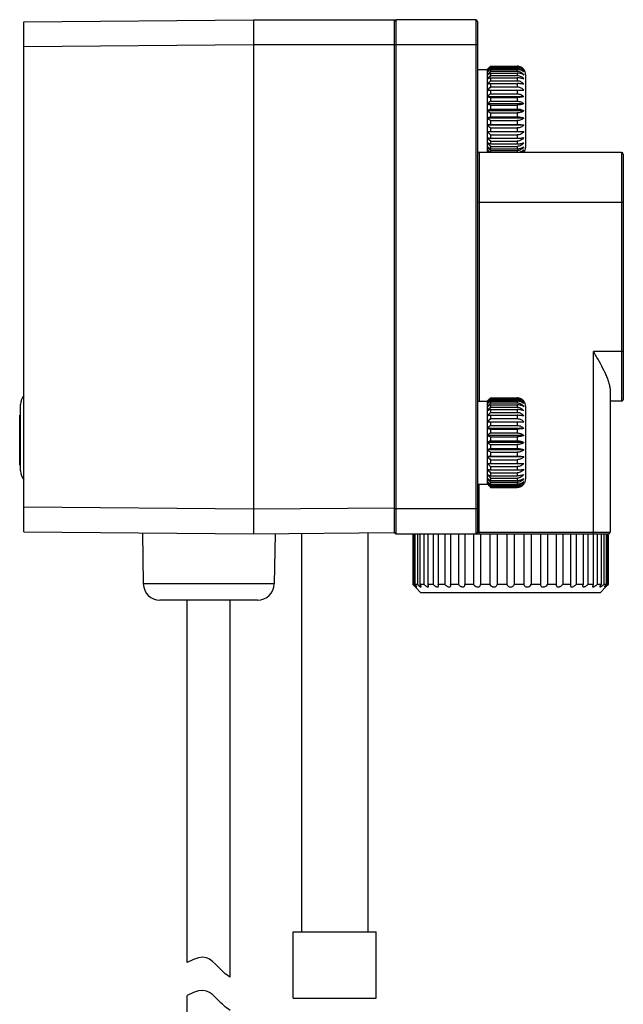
# Model space of a CAD drawing. Header units: inches. Extents: x 13 to 420, y -196 to 119.
# Tile 9 of 10: x 229 to 266, y 59 to 119. Entities that reach past the tile are written whole.
import ezdxf

# ---------------------------------------------------------------- set-up
doc = ezdxf.new("R2010")
doc.units = ezdxf.units.IN
doc.header["$LTSCALE"] = 0.595472
doc.header["$MEASUREMENT"] = 0
doc.layers.get('0').update_dxf_attribs({"linetype": 'CONTINUOUS'})
doc.layers.add('02___PRT_ALL_AXES', color=7, linetype='CONTINUOUS')

msp = doc.modelspace()

# ---------------------------------------------------------------- linework, layer by layer
at = {"color": 7, "linetype": 'Continuous'}
for p, q in [((229.601, 118.473), (243.451, 118.594)), ((229.601, 87.715), (229.601, 118.473)), ((243.451, 118.594), (243.451, 87.594)), ((243.451, 118.594), (251.951, 118.594)), ((251.951, 87.668), (251.951, 118.594)), ((252.051, 87.594), (252.051, 118.594)), ((256.851, 118.594), (252.051, 118.594)), ((256.851, 118.594), (256.851, 87.594)), ((256.951, 118.494), (256.951, 87.694)), ((229.601, 116.973), (243.451, 117.094)), ((243.451, 117.094), (256.951, 117.094)), ((257.751, 115.77), (257.731, 115.749)), ((257.751, 115.791), (257.751, 115.77)), ((257.751, 115.791), (259.351, 115.791)), ((257.751, 115.77), (259.351, 115.77)), ((259.351, 115.791), (259.351, 115.77)), ((257.551, 115.594), (257.551, 110.594)), ((257.551, 115.556), (257.57, 115.572)), ((257.616, 115.658), (257.632, 115.674)), ((257.632, 115.674), (257.649, 115.691)), ((257.649, 115.691), (257.667, 115.709)), ((257.667, 115.709), (257.683, 115.724)), ((257.751, 115.731), (257.751, 115.668)), ((257.751, 115.731), (259.351, 115.731)), ((257.751, 115.668), (259.351, 115.668)), ((257.751, 115.59), (257.751, 115.487)), ((257.751, 115.59), (259.351, 115.59)), ((257.751, 115.487), (259.351, 115.487)), ((257.751, 115.373), (257.751, 115.234)), ((257.751, 115.373), (259.351, 115.373)), ((257.751, 115.234), (259.351, 115.234)), ((259.351, 115.731), (259.351, 115.668)), ((259.351, 115.59), (259.351, 115.487)), ((259.351, 115.373), (259.351, 115.234)), ((259.851, 115.294), (259.851, 110.894)), ((257.751, 115.087), (257.751, 114.915)), ((257.751, 115.087), (259.351, 115.087)), ((257.751, 114.915), (259.351, 114.915)), ((257.751, 114.74), (257.751, 114.541)), ((257.751, 114.74), (259.351, 114.74)), ((259.351, 115.087), (259.351, 114.915)), ((259.351, 114.74), (259.351, 114.541)), ((257.551, 114.344), (259.751, 114.344)), ((257.751, 114.541), (259.351, 114.541)), ((257.751, 114.344), (257.751, 114.124)), ((257.751, 114.124), (259.351, 114.124)), ((259.351, 114.344), (259.351, 114.124)), ((259.751, 113.949), (257.551, 113.949)), ((259.751, 113.528), (257.551, 113.528)), ((257.751, 113.909), (257.751, 113.675)), ((257.751, 113.909), (259.351, 113.909)), ((257.751, 113.675), (259.351, 113.675)), ((257.751, 113.45), (257.751, 113.208)), ((257.751, 113.45), (259.351, 113.45)), ((259.351, 113.909), (259.351, 113.675)), ((259.351, 113.45), (259.351, 113.208)), ((259.751, 113.094), (257.551, 113.094)), ((257.751, 113.208), (259.351, 113.208)), ((257.751, 112.98), (257.751, 112.738)), ((257.751, 112.98), (259.351, 112.98)), ((259.351, 112.98), (259.351, 112.738)), ((259.751, 112.66), (257.551, 112.66)), ((259.751, 112.239), (257.551, 112.239)), ((257.751, 112.738), (259.351, 112.738)), ((257.751, 112.513), (257.751, 112.278)), ((257.751, 112.513), (259.351, 112.513)), ((257.751, 112.278), (259.351, 112.278)), ((259.351, 112.513), (259.351, 112.278)), ((257.551, 111.844), (259.751, 111.844)), ((257.751, 112.064), (257.751, 111.844)), ((257.751, 112.064), (259.351, 112.064)), ((257.751, 111.646), (257.751, 111.447)), ((257.751, 111.646), (259.351, 111.646)), ((259.351, 112.064), (259.351, 111.844)), ((259.351, 111.646), (259.351, 111.447)), ((257.751, 111.447), (259.351, 111.447)), ((257.751, 111.272), (257.751, 111.101)), ((257.751, 111.272), (259.351, 111.272)), ((257.751, 111.101), (259.351, 111.101)), ((259.351, 111.272), (259.351, 111.101)), ((257.051, 110.594), (257.051, 95.594)), ((265.651, 110.594), (257.051, 110.594)), ((257.57, 110.615), (257.551, 110.632)), ((257.551, 110.632), (257.586, 110.594)), ((257.594, 110.594), (257.57, 110.615)), ((257.751, 110.954), (257.751, 110.815)), ((257.751, 110.954), (259.351, 110.954)), ((257.751, 110.815), (259.351, 110.815)), ((257.751, 110.701), (257.751, 110.598)), ((257.751, 110.701), (259.351, 110.701)), ((259.351, 110.954), (259.351, 110.815)), ((259.351, 110.701), (259.351, 110.598)), ((265.651, 110.594), (265.651, 95.594)), ((265.751, 110.494), (265.751, 95.694)), ((256.951, 107.594), (265.751, 107.594)), ((265.751, 98.594), (263.951, 98.594)), ((263.951, 87.594), (263.951, 98.594)), ((264.951, 96.358), (264.951, 87.694)), ((257.551, 95.594), (257.551, 90.594)), ((257.616, 95.658), (257.632, 95.674)), ((257.632, 95.674), (257.649, 95.691)), ((257.649, 95.691), (257.667, 95.709)), ((257.667, 95.709), (257.683, 95.724)), ((257.751, 95.77), (257.731, 95.749)), ((257.751, 95.791), (259.351, 95.791)), ((257.751, 95.791), (257.751, 95.77)), ((257.751, 95.77), (259.351, 95.77)), ((257.751, 95.731), (259.351, 95.731)), ((257.751, 95.731), (257.751, 95.668)), ((257.751, 95.668), (259.351, 95.668)), ((257.751, 95.59), (259.351, 95.59)), ((257.751, 95.59), (257.751, 95.487)), ((259.351, 95.791), (259.351, 95.77)), ((259.351, 95.731), (259.351, 95.668)), ((259.351, 95.59), (259.351, 95.487)), ((265.651, 95.594), (264.951, 95.594)), ((229.401, 91.385), (229.401, 95.402)), ((257.551, 95.556), (257.57, 95.572)), ((257.751, 95.487), (259.351, 95.487)), ((257.751, 95.373), (259.351, 95.373)), ((257.751, 95.373), (257.751, 95.234)), ((257.751, 95.234), (259.351, 95.234)), ((257.751, 95.087), (259.351, 95.087)), ((257.751, 95.087), (257.751, 94.915)), ((259.351, 95.373), (259.351, 95.234)), ((259.351, 95.087), (259.351, 94.915)), ((259.851, 95.294), (259.851, 90.894)), ((229.351, 91.744), (229.351, 94.744)), ((229.401, 94.744), (229.351, 94.744)), ((257.751, 94.915), (259.351, 94.915)), ((257.751, 94.74), (259.351, 94.74)), ((257.751, 94.74), (257.751, 94.541)), ((257.751, 94.541), (259.351, 94.541)), ((259.351, 94.74), (259.351, 94.541)), ((257.551, 94.344), (259.751, 94.344)), ((259.751, 93.949), (257.551, 93.949)), ((257.751, 94.344), (257.751, 94.124)), ((257.751, 94.124), (259.351, 94.124)), ((257.751, 93.909), (259.351, 93.909)), ((257.751, 93.909), (257.751, 93.675)), ((259.351, 94.344), (259.351, 94.124)), ((259.351, 93.909), (259.351, 93.675)), ((259.751, 93.528), (257.551, 93.528)), ((257.751, 93.675), (259.351, 93.675)), ((257.751, 93.45), (259.351, 93.45)), ((257.751, 93.45), (257.751, 93.208)), ((257.751, 93.208), (259.351, 93.208)), ((259.351, 93.45), (259.351, 93.208)), ((259.751, 93.094), (257.551, 93.094)), ((259.751, 92.66), (257.551, 92.66)), ((257.751, 92.98), (259.351, 92.98)), ((257.751, 92.98), (257.751, 92.738)), ((257.751, 92.738), (259.351, 92.738)), ((259.351, 92.98), (259.351, 92.738)), ((259.751, 92.239), (257.551, 92.239)), ((257.751, 92.513), (259.351, 92.513)), ((257.751, 92.513), (257.751, 92.278)), ((257.751, 92.278), (259.351, 92.278)), ((257.751, 92.064), (259.351, 92.064)), ((257.751, 92.064), (257.751, 91.844)), ((259.351, 92.513), (259.351, 92.278)), ((259.351, 92.064), (259.351, 91.844)), ((229.401, 91.744), (229.351, 91.744)), ((257.551, 91.844), (259.751, 91.844)), ((257.751, 91.646), (259.351, 91.646)), ((257.751, 91.646), (257.751, 91.447)), ((257.751, 91.447), (259.351, 91.447)), ((259.351, 91.646), (259.351, 91.447)), ((257.751, 91.272), (259.351, 91.272)), ((257.751, 91.272), (257.751, 91.101)), ((257.751, 91.101), (259.351, 91.101)), ((257.751, 90.954), (259.351, 90.954)), ((257.751, 90.954), (257.751, 90.815)), ((259.351, 91.272), (259.351, 91.101)), ((259.351, 90.954), (259.351, 90.815)), ((257.051, 87.594), (257.051, 90.594)), ((257.57, 90.615), (257.551, 90.632)), ((257.632, 90.513), (257.616, 90.529)), ((257.649, 90.496), (257.632, 90.513)), ((257.667, 90.479), (257.649, 90.496)), ((257.683, 90.463), (257.667, 90.479)), ((257.731, 90.438), (257.751, 90.417)), ((257.751, 90.815), (259.351, 90.815)), ((257.751, 90.701), (259.351, 90.701)), ((257.751, 90.701), (257.751, 90.598)), ((257.751, 90.598), (259.351, 90.598)), ((257.751, 90.52), (259.351, 90.52)), ((257.751, 90.52), (257.751, 90.457)), ((257.751, 90.457), (259.351, 90.457)), ((257.751, 90.417), (259.351, 90.417)), ((257.751, 90.417), (257.751, 90.396)), ((257.751, 90.396), (259.351, 90.396)), ((259.351, 90.701), (259.351, 90.598)), ((259.351, 90.52), (259.351, 90.457)), ((259.351, 90.417), (259.351, 90.396)), ((229.601, 89.215), (243.451, 89.094)), ((243.451, 89.094), (251.951, 89.168)), ((256.951, 89.094), (251.951, 89.094)), ((229.601, 87.715), (243.451, 87.594)), ((236.751, 87.652), (236.804, 84.577)), ((243.451, 87.594), (251.951, 87.668)), ((244.75, 87.605), (244.698, 84.577)), ((252.051, 87.594), (264.851, 87.594)), ((256.951, 87.694), (264.951, 87.694)), ((244.698, 84.577), (236.804, 84.577)), ((264.351, 84.044), (253.551, 84.044)), ((243.698, 83.594), (237.804, 83.594))]:
    msp.add_line(p, q, dxfattribs=at)
for centre, radius, start, end in [((252.051, 118.494), 0.1, 90, 180), ((256.851, 118.494), 0.1, 0, 90), ((276.26, 96.846), 26.486, 134.33308, 134.5404), ((259.352, 115.284), 0.507, 63.21684, 90.05143), ((275.929, 98.611), 24.998, 136.71824, 137.32416), ((277.13, 98.217), 26.078, 137.99676, 138.65767), ((273.234, 99.91), 22.18, 134.76162, 134.99824), ((270.611, 97.842), 21.917, 125.92766, 126.576), ((277.468, 98.002), 26.353, 138.43259, 139.09226), ((268.815, 95.744), 22.532, 119.40727, 119.99276), ((277.13, 97.783), 26.078, 137.99676, 138.65767), ((272.755, 98.359), 22.953, 130.81738, 131.41766), ((259.355, 115.292), 0.499, 60.70374, 63.14521), ((259.357, 115.295), 0.495, 57.81458, 60.70479), ((259.358, 115.297), 0.492, 55.82649, 57.81187), ((259.358, 115.298), 0.492, 52.48212, 55.82661), ((259.359, 115.299), 0.491, 50.60055, 52.4815), ((259.36, 115.3), 0.489, 47.21128, 50.6017), ((259.361, 115.301), 0.488, 36.87427, 47.20955), ((259.351, 115.294), 0.5, 0, 36.8699), ((267.35, 90.19), 26.683, 111.08374, 111.54472), ((276.156, 97.545), 25.307, 136.65781, 137.32162), ((266.394, 70.586), 44.992, 101.07509, 101.33473), ((275.076, 96.805), 24.793, 134.3277, 134.97741), ((273.208, 96.234), 23.643, 130.828, 131.47167), ((266.394, 158.064), 44.992, 258.66527, 258.92491), ((271.222, 95.095), 22.949, 125.94224, 126.56143), ((267.35, 138.347), 26.683, 248.45528, 248.91626), ((269.354, 92.633), 23.621, 119.42077, 119.97926), ((268.815, 132.608), 22.532, 240.00724, 240.59273), ((267.832, 86.604), 28.01, 111.09466, 111.5338), ((270.611, 130.261), 21.917, 233.424, 234.07234), ((266.839, 65.878), 47.282, 101.08138, 101.32845), ((272.523, 129.17), 22.601, 228.5135, 229.18683), ((274.32, 128.617), 23.718, 225.00786, 225.68703), ((266.839, 157.847), 47.282, 258.67155, 258.91862), ((276.156, 128.642), 25.307, 222.67838, 223.34219), ((277.13, 128.404), 26.078, 221.34233, 222.00324), ((267.832, 137.234), 28.01, 248.4662, 248.90534), ((257.051, 110.694), 0.1, 180, 270), ((277.468, 128.186), 26.353, 220.90774, 221.56741), ((269.354, 131.39), 23.621, 240.02074, 240.57923), ((276.337, 127.269), 25.019, 221.33476, 221.79623), ((271.222, 129.178), 22.949, 233.43857, 234.05776), ((259.407, 110.924), 0.451, 312.96191, 319.6639), ((259.322, 110.929), 0.522, 320.11446, 325.35309), ((259.351, 110.894), 0.5, 323.1301, 0), ((265.651, 110.494), 0.1, 0, 90), ((230.201, 95.402), 0.8, 138.62552, 180), ((275.929, 78.611), 24.998, 136.71824, 137.32416), ((277.13, 78.217), 26.078, 137.99676, 138.65767), ((273.234, 79.91), 22.18, 134.76162, 134.99824), ((270.611, 77.842), 21.917, 125.92766, 126.576), ((272.755, 78.359), 22.953, 130.81738, 131.41766), ((276.26, 76.846), 26.486, 134.33308, 134.5404), ((259.352, 95.284), 0.507, 63.21684, 90.05143), ((259.355, 95.292), 0.499, 60.70374, 63.14521), ((259.357, 95.295), 0.495, 57.81458, 60.70479), ((259.358, 95.297), 0.492, 55.82649, 57.81187), ((259.358, 95.298), 0.492, 52.48212, 55.82661), ((259.359, 95.299), 0.491, 50.60055, 52.4815), ((259.36, 95.3), 0.489, 47.21128, 50.6017), ((259.361, 95.301), 0.488, 36.87427, 47.20955), ((259.351, 95.294), 0.5, 0, 36.8699), ((265.651, 95.694), 0.1, 270, 0), ((277.468, 78.002), 26.353, 138.43259, 139.09226), ((268.815, 75.744), 22.532, 119.40727, 119.99276), ((277.13, 77.783), 26.078, 137.99676, 138.65767), ((267.35, 70.19), 26.683, 111.08374, 111.54472), ((276.156, 77.545), 25.307, 136.65781, 137.32162), ((266.394, 50.586), 44.992, 101.07509, 101.33473), ((275.076, 76.805), 24.793, 134.3277, 134.97741), ((273.208, 76.234), 23.643, 130.828, 131.47167), ((266.394, 138.064), 44.992, 258.66527, 258.92491), ((271.222, 75.095), 22.949, 125.94224, 126.56143), ((267.35, 118.347), 26.683, 248.45528, 248.91626), ((269.354, 72.633), 23.621, 119.42077, 119.97926), ((268.815, 112.608), 22.532, 240.00724, 240.59273), ((267.832, 66.604), 28.01, 111.09466, 111.5338), ((270.611, 110.261), 21.917, 233.424, 234.07234), ((266.839, 45.878), 47.282, 101.08138, 101.32845), ((272.523, 109.17), 22.601, 228.5135, 229.18683), ((274.32, 108.617), 23.718, 225.00786, 225.68703), ((266.839, 137.847), 47.282, 258.67155, 258.91862), ((276.156, 108.642), 25.307, 222.67838, 223.34219), ((230.201, 91.385), 0.8, 180, 221.37448), ((267.832, 117.234), 28.01, 248.4662, 248.90534), ((277.13, 108.404), 26.078, 221.34233, 222.00324), ((277.468, 108.186), 26.353, 220.90774, 221.56741), ((269.354, 111.39), 23.621, 240.02074, 240.57923), ((259.351, 90.894), 0.5, 323.1301, 0), ((277.13, 107.97), 26.078, 221.34233, 222.00324), ((271.222, 109.178), 22.949, 233.43857, 234.05776), ((275.929, 107.576), 24.998, 222.67584, 223.28176), ((273.234, 106.278), 22.18, 225.00176, 225.23838), ((273.379, 108.544), 23.903, 228.59427, 229.17069), ((276.26, 109.341), 26.486, 225.4596, 225.66692), ((259.352, 90.903), 0.507, 269.9486, 296.78312), ((259.355, 90.895), 0.499, 296.85489, 299.29634), ((259.357, 90.892), 0.495, 299.2953, 302.18535), ((259.358, 90.89), 0.492, 302.18805, 304.17353), ((259.358, 90.89), 0.492, 304.17342, 307.51794), ((259.359, 90.889), 0.491, 307.51855, 309.39945), ((259.36, 90.887), 0.489, 309.39831, 312.7885), ((259.361, 90.886), 0.488, 312.79045, 323.12573), ((252.051, 87.694), 0.1, 180, 270), ((256.851, 87.694), 0.1, 270, 0), ((264.851, 87.694), 0.1, 270, 0), ((237.804, 84.594), 1, 180.98531, 270), ((243.698, 84.594), 1, 270, 359.01469)]:
    msp.add_arc(centre, radius, start, end, dxfattribs=at)
for points, knots in [([(259.351, 115.77), (259.391, 115.77), (259.471, 115.76), (259.582, 115.716), (259.678, 115.647), (259.729, 115.587), (259.751, 115.556)], [0, 0, 0, 0, 0.253989, 0.50597, 0.754728, 1, 1, 1, 1]), ([(259.751, 115.556), (259.729, 115.582), (259.676, 115.631), (259.58, 115.687), (259.47, 115.722), (259.391, 115.731), (259.351, 115.731)], [0, 0, 0, 0, 0.231221, 0.476606, 0.73455, 1, 1, 1, 1]), ([(259.351, 115.668), (259.391, 115.668), (259.471, 115.657), (259.582, 115.61), (259.678, 115.538), (259.729, 115.476), (259.751, 115.443)], [0, 0, 0, 0, 0.250938, 0.501386, 0.751087, 1, 1, 1, 1]), ([(259.751, 115.443), (259.728, 115.466), (259.674, 115.507), (259.579, 115.553), (259.469, 115.583), (259.391, 115.59), (259.351, 115.59)], [0, 0, 0, 0, 0.221305, 0.464577, 0.726753, 1, 1, 1, 1]), ([(259.351, 115.487), (259.391, 115.487), (259.471, 115.476), (259.583, 115.429), (259.679, 115.355), (259.729, 115.292), (259.751, 115.259)], [0, 0, 0, 0, 0.249973, 0.499937, 0.749944, 1, 1, 1, 1]), ([(259.751, 115.259), (259.728, 115.277), (259.673, 115.31), (259.577, 115.345), (259.468, 115.368), (259.391, 115.373), (259.351, 115.373)], [0, 0, 0, 0, 0.210444, 0.451655, 0.718474, 1, 1, 1, 1]), ([(259.351, 115.234), (259.391, 115.234), (259.471, 115.223), (259.582, 115.176), (259.678, 115.104), (259.729, 115.042), (259.751, 115.009)], [0, 0, 0, 0, 0.250984, 0.501453, 0.751142, 1, 1, 1, 1]), ([(259.751, 115.009), (259.727, 115.022), (259.671, 115.044), (259.576, 115.068), (259.467, 115.083), (259.391, 115.087), (259.351, 115.087)], [0, 0, 0, 0, 0.200136, 0.439638, 0.710862, 1, 1, 1, 1]), ([(259.351, 114.915), (259.391, 114.915), (259.471, 114.905), (259.582, 114.861), (259.678, 114.792), (259.729, 114.732), (259.751, 114.701)], [0, 0, 0, 0, 0.253989, 0.50597, 0.754728, 1, 1, 1, 1]), ([(259.751, 114.701), (259.726, 114.707), (259.669, 114.719), (259.575, 114.731), (259.467, 114.739), (259.391, 114.74), (259.351, 114.74)], [0, 0, 0, 0, 0.192505, 0.430895, 0.705374, 1, 1, 1, 1]), ([(259.351, 114.541), (259.391, 114.541), (259.47, 114.532), (259.581, 114.491), (259.677, 114.428), (259.729, 114.373), (259.751, 114.344)], [0, 0, 0, 0, 0.258886, 0.513378, 0.760659, 1, 1, 1, 1]), ([(259.351, 114.124), (259.391, 114.124), (259.47, 114.115), (259.58, 114.08), (259.676, 114.024), (259.729, 113.975), (259.751, 113.949)], [0, 0, 0, 0, 0.26545, 0.523396, 0.768782, 1, 1, 1, 1]), ([(259.751, 113.949), (259.726, 113.942), (259.669, 113.931), (259.575, 113.919), (259.467, 113.911), (259.391, 113.909), (259.351, 113.909)], [0, 0, 0, 0, 0.192505, 0.430895, 0.705374, 1, 1, 1, 1]), ([(259.351, 113.675), (259.391, 113.675), (259.469, 113.668), (259.579, 113.638), (259.674, 113.592), (259.728, 113.55), (259.751, 113.528)], [0, 0, 0, 0, 0.273247, 0.535424, 0.778697, 1, 1, 1, 1]), ([(259.751, 113.528), (259.727, 113.515), (259.671, 113.493), (259.576, 113.469), (259.467, 113.453), (259.391, 113.45), (259.351, 113.45)], [0, 0, 0, 0, 0.200136, 0.439638, 0.710862, 1, 1, 1, 1]), ([(259.351, 113.208), (259.391, 113.208), (259.468, 113.203), (259.577, 113.18), (259.673, 113.145), (259.728, 113.112), (259.751, 113.094)], [0, 0, 0, 0, 0.281526, 0.548346, 0.789558, 1, 1, 1, 1]), ([(259.751, 113.094), (259.728, 113.076), (259.673, 113.043), (259.577, 113.007), (259.468, 112.985), (259.391, 112.98), (259.351, 112.98)], [0, 0, 0, 0, 0.210444, 0.451655, 0.718474, 1, 1, 1, 1]), ([(259.351, 112.738), (259.391, 112.738), (259.467, 112.734), (259.576, 112.719), (259.671, 112.695), (259.727, 112.672), (259.751, 112.66)], [0, 0, 0, 0, 0.289138, 0.560363, 0.799865, 1, 1, 1, 1]), ([(259.751, 112.66), (259.728, 112.637), (259.674, 112.595), (259.579, 112.549), (259.469, 112.52), (259.391, 112.513), (259.351, 112.513)], [0, 0, 0, 0, 0.221305, 0.464577, 0.726753, 1, 1, 1, 1]), ([(259.351, 112.278), (259.391, 112.278), (259.467, 112.277), (259.575, 112.269), (259.669, 112.257), (259.726, 112.245), (259.751, 112.239)], [0, 0, 0, 0, 0.294626, 0.569106, 0.807497, 1, 1, 1, 1]), ([(259.751, 112.239), (259.729, 112.212), (259.676, 112.163), (259.58, 112.108), (259.47, 112.072), (259.391, 112.064), (259.351, 112.064)], [0, 0, 0, 0, 0.231221, 0.476606, 0.73455, 1, 1, 1, 1]), ([(259.751, 111.844), (259.729, 111.814), (259.677, 111.759), (259.581, 111.696), (259.47, 111.655), (259.391, 111.646), (259.351, 111.646)], [0, 0, 0, 0, 0.239343, 0.486623, 0.741114, 1, 1, 1, 1]), ([(259.351, 111.447), (259.391, 111.447), (259.467, 111.449), (259.575, 111.457), (259.669, 111.469), (259.726, 111.48), (259.751, 111.487)], [0, 0, 0, 0, 0.294626, 0.569106, 0.807497, 1, 1, 1, 1]), ([(259.751, 111.487), (259.729, 111.455), (259.678, 111.396), (259.582, 111.327), (259.471, 111.283), (259.391, 111.272), (259.351, 111.272)], [0, 0, 0, 0, 0.245274, 0.494031, 0.746011, 1, 1, 1, 1]), ([(259.351, 111.101), (259.391, 111.101), (259.467, 111.104), (259.576, 111.119), (259.671, 111.143), (259.727, 111.166), (259.751, 111.179)], [0, 0, 0, 0, 0.289138, 0.560363, 0.799865, 1, 1, 1, 1]), ([(259.751, 111.179), (259.729, 111.146), (259.678, 111.084), (259.582, 111.011), (259.471, 110.965), (259.391, 110.954), (259.351, 110.954)], [0, 0, 0, 0, 0.248861, 0.498549, 0.749016, 1, 1, 1, 1]), ([(259.351, 110.815), (259.391, 110.815), (259.468, 110.82), (259.577, 110.842), (259.673, 110.878), (259.728, 110.911), (259.751, 110.929)], [0, 0, 0, 0, 0.281526, 0.548346, 0.789558, 1, 1, 1, 1]), ([(259.751, 110.929), (259.729, 110.895), (259.679, 110.833), (259.583, 110.759), (259.471, 110.711), (259.391, 110.701), (259.351, 110.701)], [0, 0, 0, 0, 0.250059, 0.500064, 0.750027, 1, 1, 1, 1]), ([(259.351, 110.598), (259.391, 110.598), (259.469, 110.605), (259.579, 110.634), (259.674, 110.68), (259.728, 110.722), (259.751, 110.745)], [0, 0, 0, 0, 0.273247, 0.535424, 0.778697, 1, 1, 1, 1]), ([(259.751, 110.745), (259.731, 110.715), (259.686, 110.658), (259.63, 110.613), (259.599, 110.593)], [0, 0, 0, 0, 0.499265, 1, 1, 1, 1]), ([(264.951, 96.358), (264.951, 96.439), (264.926, 96.611), (264.846, 96.869), (264.735, 97.142), (264.552, 97.524), (264.289, 98.009), (264.065, 98.397), (263.951, 98.594)], [0, 0, 0, 0, 0.098633, 0.20904, 0.328937, 0.455927, 0.723508, 1, 1, 1, 1]), ([(259.351, 95.77), (259.391, 95.77), (259.471, 95.76), (259.582, 95.716), (259.678, 95.647), (259.729, 95.587), (259.751, 95.556)], [0, 0, 0, 0, 0.253989, 0.50597, 0.754728, 1, 1, 1, 1]), ([(259.751, 95.556), (259.729, 95.582), (259.676, 95.631), (259.58, 95.687), (259.47, 95.722), (259.391, 95.731), (259.351, 95.731)], [0, 0, 0, 0, 0.231221, 0.476606, 0.73455, 1, 1, 1, 1]), ([(259.351, 95.668), (259.391, 95.668), (259.471, 95.657), (259.582, 95.61), (259.678, 95.538), (259.729, 95.476), (259.751, 95.443)], [0, 0, 0, 0, 0.250938, 0.501386, 0.751087, 1, 1, 1, 1]), ([(259.751, 95.443), (259.728, 95.466), (259.674, 95.507), (259.579, 95.553), (259.469, 95.583), (259.391, 95.59), (259.351, 95.59)], [0, 0, 0, 0, 0.221305, 0.464577, 0.726753, 1, 1, 1, 1]), ([(259.351, 95.487), (259.391, 95.487), (259.471, 95.476), (259.583, 95.429), (259.679, 95.355), (259.729, 95.292), (259.751, 95.259)], [0, 0, 0, 0, 0.249973, 0.499937, 0.749944, 1, 1, 1, 1]), ([(259.751, 95.259), (259.728, 95.277), (259.673, 95.31), (259.577, 95.345), (259.468, 95.368), (259.391, 95.373), (259.351, 95.373)], [0, 0, 0, 0, 0.210444, 0.451655, 0.718474, 1, 1, 1, 1]), ([(259.351, 95.234), (259.391, 95.234), (259.471, 95.223), (259.582, 95.176), (259.678, 95.104), (259.729, 95.042), (259.751, 95.009)], [0, 0, 0, 0, 0.250984, 0.501453, 0.751142, 1, 1, 1, 1]), ([(259.751, 95.009), (259.727, 95.022), (259.671, 95.044), (259.576, 95.068), (259.467, 95.083), (259.391, 95.087), (259.351, 95.087)], [0, 0, 0, 0, 0.200136, 0.439638, 0.710862, 1, 1, 1, 1]), ([(259.351, 94.915), (259.391, 94.915), (259.471, 94.905), (259.582, 94.861), (259.678, 94.792), (259.729, 94.732), (259.751, 94.701)], [0, 0, 0, 0, 0.253989, 0.50597, 0.754728, 1, 1, 1, 1]), ([(259.751, 94.701), (259.726, 94.707), (259.669, 94.719), (259.575, 94.731), (259.467, 94.739), (259.391, 94.74), (259.351, 94.74)], [0, 0, 0, 0, 0.192505, 0.430895, 0.705374, 1, 1, 1, 1]), ([(259.351, 94.541), (259.391, 94.541), (259.47, 94.532), (259.581, 94.491), (259.677, 94.428), (259.729, 94.373), (259.751, 94.344)], [0, 0, 0, 0, 0.258886, 0.513378, 0.760659, 1, 1, 1, 1]), ([(259.351, 94.124), (259.391, 94.124), (259.47, 94.115), (259.58, 94.08), (259.676, 94.024), (259.729, 93.975), (259.751, 93.949)], [0, 0, 0, 0, 0.26545, 0.523396, 0.768782, 1, 1, 1, 1]), ([(259.751, 93.949), (259.726, 93.942), (259.669, 93.931), (259.575, 93.919), (259.467, 93.911), (259.391, 93.909), (259.351, 93.909)], [0, 0, 0, 0, 0.192505, 0.430895, 0.705374, 1, 1, 1, 1]), ([(259.351, 93.675), (259.391, 93.675), (259.469, 93.668), (259.579, 93.638), (259.674, 93.592), (259.728, 93.55), (259.751, 93.528)], [0, 0, 0, 0, 0.273247, 0.535424, 0.778697, 1, 1, 1, 1]), ([(259.751, 93.528), (259.727, 93.515), (259.671, 93.493), (259.576, 93.469), (259.467, 93.453), (259.391, 93.45), (259.351, 93.45)], [0, 0, 0, 0, 0.200136, 0.439638, 0.710862, 1, 1, 1, 1]), ([(259.351, 93.208), (259.391, 93.208), (259.468, 93.203), (259.577, 93.18), (259.673, 93.145), (259.728, 93.112), (259.751, 93.094)], [0, 0, 0, 0, 0.281526, 0.548346, 0.789558, 1, 1, 1, 1]), ([(259.751, 93.094), (259.728, 93.076), (259.673, 93.043), (259.577, 93.007), (259.468, 92.985), (259.391, 92.98), (259.351, 92.98)], [0, 0, 0, 0, 0.210444, 0.451655, 0.718474, 1, 1, 1, 1]), ([(259.351, 92.738), (259.391, 92.738), (259.467, 92.734), (259.576, 92.719), (259.671, 92.695), (259.727, 92.672), (259.751, 92.66)], [0, 0, 0, 0, 0.289138, 0.560363, 0.799865, 1, 1, 1, 1]), ([(259.751, 92.66), (259.728, 92.637), (259.674, 92.595), (259.579, 92.549), (259.469, 92.52), (259.391, 92.513), (259.351, 92.513)], [0, 0, 0, 0, 0.221305, 0.464577, 0.726753, 1, 1, 1, 1]), ([(259.351, 92.278), (259.391, 92.278), (259.467, 92.277), (259.575, 92.269), (259.669, 92.257), (259.726, 92.245), (259.751, 92.239)], [0, 0, 0, 0, 0.294626, 0.569106, 0.807497, 1, 1, 1, 1]), ([(259.751, 92.239), (259.729, 92.212), (259.676, 92.163), (259.58, 92.108), (259.47, 92.072), (259.391, 92.064), (259.351, 92.064)], [0, 0, 0, 0, 0.231221, 0.476606, 0.73455, 1, 1, 1, 1]), ([(259.751, 91.844), (259.729, 91.814), (259.677, 91.759), (259.581, 91.696), (259.47, 91.655), (259.391, 91.646), (259.351, 91.646)], [0, 0, 0, 0, 0.239343, 0.486623, 0.741114, 1, 1, 1, 1]), ([(259.351, 91.447), (259.391, 91.447), (259.467, 91.449), (259.575, 91.457), (259.669, 91.469), (259.726, 91.48), (259.751, 91.487)], [0, 0, 0, 0, 0.294626, 0.569106, 0.807497, 1, 1, 1, 1]), ([(259.751, 91.487), (259.729, 91.455), (259.678, 91.396), (259.582, 91.327), (259.471, 91.283), (259.391, 91.272), (259.351, 91.272)], [0, 0, 0, 0, 0.245274, 0.494031, 0.746011, 1, 1, 1, 1]), ([(259.351, 91.101), (259.391, 91.101), (259.467, 91.104), (259.576, 91.119), (259.671, 91.143), (259.727, 91.166), (259.751, 91.179)], [0, 0, 0, 0, 0.289138, 0.560363, 0.799865, 1, 1, 1, 1]), ([(259.751, 91.179), (259.729, 91.146), (259.678, 91.084), (259.582, 91.011), (259.471, 90.965), (259.391, 90.954), (259.351, 90.954)], [0, 0, 0, 0, 0.248861, 0.498549, 0.749016, 1, 1, 1, 1]), ([(259.351, 90.815), (259.391, 90.815), (259.468, 90.82), (259.577, 90.842), (259.673, 90.878), (259.728, 90.911), (259.751, 90.929)], [0, 0, 0, 0, 0.281526, 0.548346, 0.789558, 1, 1, 1, 1]), ([(259.751, 90.929), (259.729, 90.895), (259.679, 90.833), (259.583, 90.759), (259.471, 90.711), (259.391, 90.701), (259.351, 90.701)], [0, 0, 0, 0, 0.250059, 0.500064, 0.750027, 1, 1, 1, 1]), ([(259.351, 90.598), (259.391, 90.598), (259.469, 90.605), (259.579, 90.634), (259.674, 90.68), (259.728, 90.722), (259.751, 90.745)], [0, 0, 0, 0, 0.273247, 0.535424, 0.778697, 1, 1, 1, 1]), ([(259.751, 90.745), (259.729, 90.711), (259.678, 90.65), (259.582, 90.577), (259.471, 90.531), (259.391, 90.52), (259.351, 90.52)], [0, 0, 0, 0, 0.248912, 0.498612, 0.749061, 1, 1, 1, 1]), ([(259.351, 90.457), (259.391, 90.457), (259.47, 90.465), (259.58, 90.501), (259.676, 90.556), (259.729, 90.605), (259.751, 90.632)], [0, 0, 0, 0, 0.26545, 0.523396, 0.768782, 1, 1, 1, 1]), ([(259.751, 90.632), (259.729, 90.6), (259.678, 90.541), (259.582, 90.472), (259.471, 90.428), (259.391, 90.417), (259.351, 90.417)], [0, 0, 0, 0, 0.245274, 0.494031, 0.746011, 1, 1, 1, 1])]:
    msp.add_open_spline(points, degree=3, knots=knots, dxfattribs=at)
for points in [[(242.051, 60.861), (241.763, 61.034), (240.939, 61.843), (240.54, 62.35), (239.451, 61.755)], [(242.051, 58.861), (241.763, 59.034), (240.939, 59.843), (240.54, 60.35), (239.451, 59.755)]]:
    msp.add_open_spline(points, degree=3, knots=[0.720659, 0.720659, 0.720659, 0.720659, 1, 1.726733, 1.726733, 1.726733, 1.726733])
at = {"layer": '02___PRT_ALL_AXES', "color": 7, "linetype": 'Continuous'}
for p, q in [((256.951, 115.594), (257.551, 115.594)), ((256.951, 95.594), (257.551, 95.594)), ((256.951, 90.594), (257.551, 90.594)), ((246.351, 87.619), (246.351, 63.594)), ((250.351, 87.654), (250.351, 63.594)), ((253.055, 87.594), (253.055, 84.544)), ((253.106, 87.594), (253.106, 84.544)), ((253.184, 87.594), (253.184, 84.544)), ((253.333, 87.594), (253.333, 84.544)), ((253.489, 87.594), (253.489, 84.544)), ((253.732, 87.594), (253.732, 84.544)), ((253.959, 87.594), (253.959, 84.544)), ((254.289, 87.594), (254.289, 84.544)), ((254.581, 87.594), (254.581, 84.544)), ((254.987, 87.594), (254.987, 84.544)), ((255.335, 87.594), (255.335, 84.544)), ((255.807, 87.594), (255.807, 84.544)), ((256.2, 87.594), (256.2, 84.544)), ((256.721, 87.594), (256.721, 84.544)), ((257.148, 87.594), (257.148, 84.544)), ((257.704, 87.594), (257.704, 84.544)), ((258.151, 87.594), (258.151, 84.544)), ((258.724, 87.594), (258.724, 84.544)), ((259.178, 87.594), (259.178, 84.544)), ((259.751, 87.594), (259.751, 84.544)), ((260.199, 87.594), (260.199, 84.544)), ((260.754, 87.594), (260.754, 84.544)), ((261.181, 87.594), (261.181, 84.544)), ((261.702, 87.594), (261.702, 84.544)), ((262.096, 87.594), (262.096, 84.544)), ((262.567, 87.594), (262.567, 84.544)), ((262.915, 87.594), (262.915, 84.544)), ((263.321, 87.594), (263.321, 84.544)), ((263.613, 87.594), (263.613, 84.544)), ((263.943, 87.594), (263.943, 84.544)), ((264.17, 87.594), (264.17, 84.544)), ((264.413, 87.594), (264.413, 84.544)), ((264.569, 87.594), (264.569, 84.544)), ((264.718, 87.594), (264.718, 84.544)), ((264.797, 87.594), (264.797, 84.544)), ((264.847, 87.594), (264.847, 84.544)), ((253.106, 84.544), (253.055, 84.544)), ((253.333, 84.544), (253.184, 84.544)), ((253.196, 84.399), (253.201, 84.394)), ((253.551, 84.044), (253.201, 84.394)), ((253.732, 84.544), (253.489, 84.544)), ((254.289, 84.544), (253.959, 84.544)), ((254.987, 84.544), (254.581, 84.544)), ((255.807, 84.544), (255.335, 84.544)), ((255.344, 84.486), (255.335, 84.544)), ((256.721, 84.544), (256.2, 84.544)), ((256.201, 84.523), (256.2, 84.544)), ((257.704, 84.544), (257.148, 84.544)), ((258.724, 84.544), (258.151, 84.544)), ((259.751, 84.544), (259.178, 84.544)), ((260.754, 84.544), (260.199, 84.544)), ((261.702, 84.544), (261.181, 84.544)), ((261.702, 84.544), (261.701, 84.523)), ((262.567, 84.544), (262.096, 84.544)), ((262.567, 84.544), (262.558, 84.486)), ((263.321, 84.544), (262.915, 84.544)), ((263.943, 84.544), (263.613, 84.544)), ((264.413, 84.544), (264.17, 84.544)), ((264.351, 84.044), (264.701, 84.394)), ((264.718, 84.544), (264.569, 84.544)), ((264.706, 84.399), (264.701, 84.394)), ((264.847, 84.544), (264.797, 84.544)), ((239.451, 61.755), (239.451, 83.594)), ((242.051, 60.861), (242.051, 83.594)), ((245.851, 63.594), (250.851, 63.594)), ((245.851, 59.594), (245.851, 63.594)), ((250.851, 59.594), (250.851, 63.594)), ((239.451, 31.392), (239.451, 59.755)), ((245.851, 59.594), (250.851, 59.594))]:
    msp.add_line(p, q, dxfattribs=at)
for centre, radius, start, end in [((241.509, 73.188), 16.194, 43.80857, 44.522), ((276.465, 73.119), 16.294, 135.48019, 136.18911)]:
    msp.add_arc(centre, radius, start, end, dxfattribs=at)
for points, knots in [([(253.106, 84.544), (253.116, 84.533), (253.138, 84.513), (253.17, 84.484), (253.196, 84.46), (253.216, 84.443), (253.23, 84.432), (253.243, 84.421), (253.255, 84.412), (253.265, 84.405), (253.274, 84.399), (253.282, 84.395), (253.287, 84.393), (253.292, 84.394), (253.292, 84.397), (253.292, 84.398)], [0, 0, 0, 0, 0.185602, 0.36494, 0.534113, 0.613223, 0.687709, 0.756527, 0.818401, 0.872078, 0.916345, 0.950104, 0.972848, 0.986619, 1, 1, 1, 1]), ([(253.292, 84.398), (253.292, 84.399), (253.292, 84.402), (253.289, 84.409), (253.282, 84.421), (253.272, 84.437), (253.259, 84.455), (253.243, 84.475), (253.218, 84.505), (253.198, 84.528), (253.184, 84.544)], [0, 0, 0, 0, 0.021058, 0.04979, 0.129397, 0.234949, 0.361226, 0.504003, 0.659858, 1, 1, 1, 1]), ([(253.333, 84.544), (253.346, 84.532), (253.371, 84.509), (253.41, 84.476), (253.447, 84.447), (253.478, 84.426), (253.501, 84.411), (253.516, 84.403), (253.529, 84.397), (253.541, 84.394), (253.551, 84.393), (253.558, 84.396), (253.562, 84.402), (253.563, 84.407), (253.563, 84.409)], [0, 0, 0, 0, 0.179319, 0.354614, 0.521387, 0.673402, 0.741031, 0.801248, 0.852715, 0.89433, 0.926162, 0.950566, 0.97311, 1, 1, 1, 1]), ([(253.563, 84.409), (253.563, 84.413), (253.561, 84.422), (253.555, 84.441), (253.54, 84.469), (253.517, 84.506), (253.499, 84.531), (253.489, 84.544)], [0, 0, 0, 0, 0.074183, 0.166885, 0.399742, 0.682206, 1, 1, 1, 1]), ([(253.732, 84.544), (253.746, 84.531), (253.775, 84.505), (253.819, 84.469), (253.864, 84.438), (253.901, 84.416), (253.93, 84.403), (253.949, 84.397), (253.966, 84.393), (253.98, 84.394), (253.992, 84.398), (254, 84.406), (254.004, 84.417), (254.005, 84.424), (254.005, 84.429)], [0, 0, 0, 0, 0.17018, 0.338957, 0.501491, 0.65064, 0.71686, 0.775527, 0.825385, 0.866445, 0.900426, 0.931251, 0.963452, 1, 1, 1, 1]), ([(254.005, 84.429), (254.005, 84.437), (254.002, 84.455), (253.988, 84.494), (253.971, 84.524), (253.959, 84.544)], [0, 0, 0, 0, 0.197641, 0.434344, 1, 1, 1, 1]), ([(254.289, 84.544), (254.304, 84.529), (254.336, 84.5), (254.387, 84.461), (254.439, 84.428), (254.484, 84.407), (254.518, 84.396), (254.541, 84.393), (254.561, 84.394), (254.578, 84.4), (254.591, 84.409), (254.599, 84.422), (254.604, 84.438), (254.605, 84.449), (254.605, 84.454)], [0, 0, 0, 0, 0.160254, 0.321896, 0.480048, 0.626492, 0.691656, 0.749308, 0.79901, 0.841696, 0.880156, 0.917733, 0.957212, 1, 1, 1, 1]), ([(254.605, 84.454), (254.605, 84.469), (254.599, 84.5), (254.588, 84.529), (254.581, 84.544)], [0, 0, 0, 0, 0.462282, 1, 1, 1, 1]), ([(254.987, 84.544), (255.004, 84.527), (255.038, 84.495), (255.094, 84.453), (255.154, 84.418), (255.207, 84.399), (255.247, 84.393), (255.274, 84.394), (255.297, 84.401), (255.316, 84.412), (255.329, 84.427), (255.342, 84.451), (255.344, 84.472), (255.344, 84.486)], [0, 0, 0, 0, 0.150409, 0.305051, 0.459282, 0.603902, 0.668532, 0.726249, 0.777122, 0.822946, 0.866164, 0.909206, 1, 1, 1, 1]), ([(255.807, 84.544), (255.823, 84.525), (255.858, 84.49), (255.919, 84.444), (255.977, 84.415), (256.026, 84.399), (256.071, 84.392), (256.115, 84.395), (256.15, 84.413), (256.17, 84.43), (256.185, 84.45), (256.198, 84.481), (256.201, 84.506), (256.201, 84.523)], [0, 0, 0, 0, 0.14082, 0.288635, 0.439409, 0.513243, 0.583492, 0.706388, 0.759552, 0.808844, 0.856243, 0.903286, 1, 1, 1, 1]), ([(256.721, 84.544), (256.751, 84.504), (256.81, 84.45), (256.904, 84.404), (256.97, 84.391), (257.021, 84.396), (257.055, 84.406), (257.083, 84.422), (257.113, 84.447), (257.138, 84.488), (257.147, 84.525), (257.148, 84.544)], [0, 0, 0, 0, 0.268919, 0.415269, 0.559647, 0.626838, 0.688923, 0.746212, 0.799837, 0.900652, 1, 1, 1, 1]), ([(257.704, 84.544), (257.728, 84.504), (257.781, 84.449), (257.871, 84.403), (257.951, 84.389), (258.028, 84.402), (258.089, 84.438), (258.13, 84.487), (258.146, 84.525), (258.151, 84.544)], [0, 0, 0, 0, 0.247351, 0.386551, 0.530544, 0.666662, 0.787649, 0.896876, 1, 1, 1, 1]), ([(258.724, 84.544), (258.733, 84.525), (258.756, 84.487), (258.805, 84.438), (258.872, 84.403), (258.951, 84.389), (259.03, 84.403), (259.097, 84.438), (259.147, 84.487), (259.17, 84.525), (259.178, 84.544)], [0, 0, 0, 0, 0.109968, 0.228684, 0.359126, 0.500069, 0.640974, 0.771367, 0.890048, 1, 1, 1, 1]), ([(259.751, 84.544), (259.756, 84.525), (259.772, 84.487), (259.813, 84.438), (259.875, 84.402), (259.951, 84.389), (260.031, 84.403), (260.121, 84.449), (260.174, 84.504), (260.199, 84.544)], [0, 0, 0, 0, 0.103138, 0.212398, 0.333432, 0.469594, 0.613555, 0.752704, 1, 1, 1, 1]), ([(260.754, 84.544), (260.756, 84.525), (260.764, 84.488), (260.795, 84.438), (260.849, 84.401), (260.921, 84.389), (260.999, 84.404), (261.093, 84.45), (261.151, 84.504), (261.181, 84.544)], [0, 0, 0, 0, 0.099487, 0.200459, 0.310946, 0.439778, 0.584315, 0.7308, 1, 1, 1, 1]), ([(261.701, 84.523), (261.701, 84.506), (261.704, 84.481), (261.717, 84.45), (261.732, 84.43), (261.752, 84.413), (261.787, 84.395), (261.831, 84.392), (261.877, 84.399), (261.926, 84.415), (261.983, 84.444), (262.044, 84.49), (262.08, 84.525), (262.096, 84.544)], [0, 0, 0, 0, 0.096735, 0.143797, 0.191206, 0.240531, 0.293716, 0.416652, 0.48689, 0.560711, 0.711428, 0.859198, 1, 1, 1, 1]), ([(262.558, 84.486), (262.558, 84.472), (262.561, 84.451), (262.573, 84.427), (262.587, 84.412), (262.605, 84.401), (262.628, 84.394), (262.655, 84.393), (262.695, 84.399), (262.748, 84.418), (262.808, 84.453), (262.864, 84.495), (262.899, 84.527), (262.915, 84.544)], [0, 0, 0, 0, 0.090826, 0.133879, 0.177123, 0.222965, 0.273867, 0.331599, 0.39624, 0.540836, 0.695013, 0.849607, 1, 1, 1, 1]), ([(263.321, 84.544), (263.314, 84.529), (263.303, 84.5), (263.297, 84.469), (263.297, 84.454)], [0, 0, 0, 0, 0.537661, 1, 1, 1, 1]), ([(263.297, 84.454), (263.297, 84.449), (263.298, 84.438), (263.303, 84.422), (263.311, 84.409), (263.324, 84.4), (263.341, 84.394), (263.361, 84.393), (263.384, 84.396), (263.419, 84.407), (263.463, 84.428), (263.516, 84.461), (263.566, 84.5), (263.598, 84.529), (263.613, 84.544)], [0, 0, 0, 0, 0.042792, 0.082294, 0.119884, 0.158369, 0.201069, 0.250794, 0.308466, 0.373605, 0.520025, 0.678152, 0.839755, 1, 1, 1, 1]), ([(263.943, 84.544), (263.931, 84.524), (263.914, 84.494), (263.9, 84.455), (263.897, 84.437), (263.897, 84.429)], [0, 0, 0, 0, 0.565621, 0.802386, 1, 1, 1, 1]), ([(263.897, 84.429), (263.897, 84.424), (263.898, 84.417), (263.902, 84.406), (263.91, 84.398), (263.922, 84.394), (263.937, 84.393), (263.953, 84.397), (263.972, 84.403), (264.001, 84.416), (264.038, 84.438), (264.083, 84.469), (264.127, 84.505), (264.156, 84.531), (264.17, 84.544)], [0, 0, 0, 0, 0.036579, 0.06878, 0.099632, 0.133603, 0.174708, 0.224575, 0.283224, 0.349469, 0.498559, 0.661076, 0.829823, 1, 1, 1, 1]), ([(264.413, 84.544), (264.403, 84.531), (264.385, 84.506), (264.362, 84.469), (264.347, 84.441), (264.341, 84.422), (264.339, 84.413), (264.339, 84.409)], [0, 0, 0, 0, 0.317745, 0.600216, 0.833057, 0.925792, 1, 1, 1, 1]), ([(264.339, 84.409), (264.339, 84.407), (264.34, 84.402), (264.344, 84.396), (264.352, 84.393), (264.361, 84.394), (264.373, 84.397), (264.386, 84.403), (264.402, 84.411), (264.425, 84.426), (264.455, 84.447), (264.493, 84.476), (264.531, 84.509), (264.556, 84.532), (264.569, 84.544)], [0, 0, 0, 0, 0.02688, 0.049442, 0.073829, 0.105727, 0.147319, 0.198784, 0.259033, 0.326646, 0.478641, 0.645384, 0.820669, 1, 1, 1, 1]), ([(264.718, 84.544), (264.704, 84.528), (264.684, 84.505), (264.66, 84.475), (264.644, 84.455), (264.63, 84.437), (264.62, 84.421), (264.613, 84.409), (264.611, 84.402), (264.61, 84.399), (264.61, 84.398)], [0, 0, 0, 0, 0.340104, 0.495961, 0.638776, 0.765027, 0.870626, 0.950247, 0.978942, 1, 1, 1, 1]), ([(264.61, 84.398), (264.61, 84.397), (264.611, 84.394), (264.615, 84.393), (264.62, 84.395), (264.628, 84.399), (264.637, 84.405), (264.648, 84.412), (264.659, 84.421), (264.672, 84.432), (264.686, 84.443), (264.706, 84.46), (264.732, 84.484), (264.764, 84.513), (264.786, 84.533), (264.797, 84.544)], [0, 0, 0, 0, 0.013421, 0.02722, 0.049994, 0.083695, 0.127979, 0.181684, 0.243532, 0.312313, 0.38681, 0.46592, 0.635051, 0.814385, 1, 1, 1, 1])]:
    msp.add_open_spline(points, degree=3, knots=knots, dxfattribs=at)

doc.saveas('drawing.dxf')
